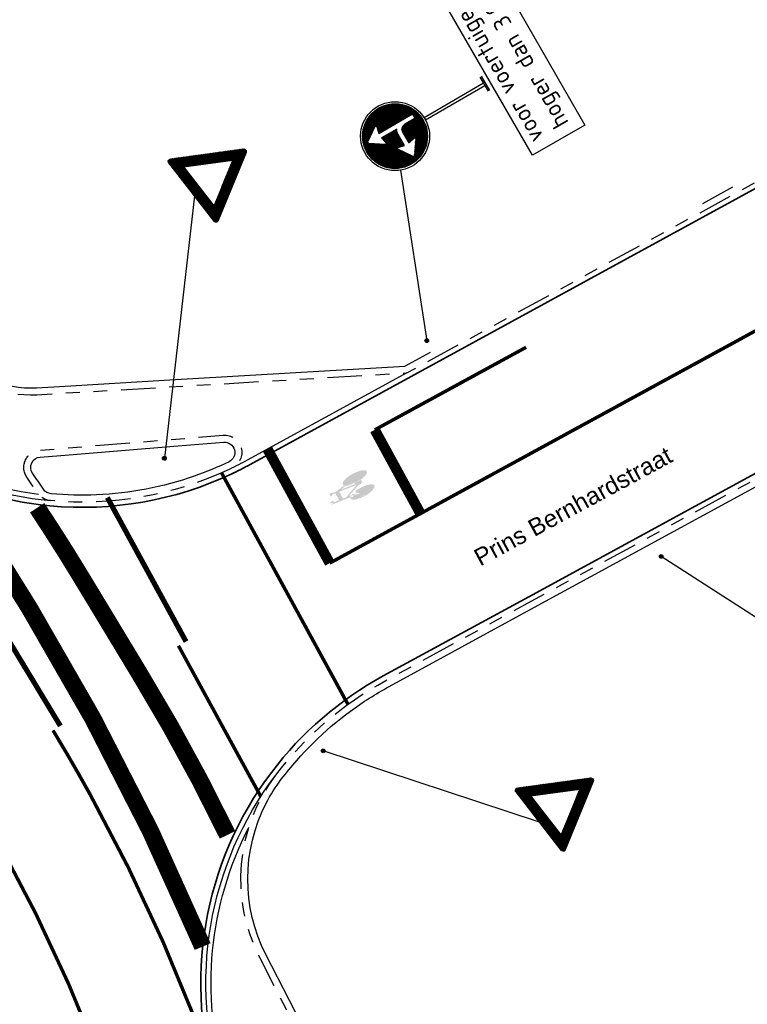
# Model space of a CAD drawing. Header units: metres. Extents: x 197458 to 198063, y 355297 to 355533.
# Tile 13 of 16: x 197548 to 197569, y 355347 to 355376. Entities that reach past the tile are written whole.
import ezdxf

# ---------------------------------------------------------------- set-up
doc = ezdxf.new("R2010")
doc.units = ezdxf.units.M
for name, pattern in [('5050strp', [1, 0.5, -0.5]), ('V03 markering 1-3', [4, 1, -3]), ('VH-TROTTOIRBAND_130-150', [15, 5, -2, 2, -2, 2, -2]), ('VW-1-1_STREEP', [2, 1, -1])]:
    doc.linetypes.add(name, pattern=pattern)
for name, color, linetype, lineweight in [('N-WE-VH-GOOT_TEGEL-G', 170, 'Continuous', 35), ('N-WE-VW-MARKERING-DWARS_BLOK_5050-G', 255, '5050strp', 35), ('N-WE-VW-MARKERING-LANGS_STREEP_13-G', 255, 'V03 markering 1-3', 0), ('N-WE-VW-MARKERING-STOPSTREEP-G', 255, 'Continuous', 0), ('N-WE-VW-MARKERING-SYMBOOL-S', 255, 'Continuous', 0), ('N-WE-VW-MARKERING_DWARS_DRIEHOEK_5050-G', 255, 'VW-HAAIETAND50-L-N', 35), ('N-WE-VW-MARKERING_LANGS_STREEP_0.5_0.5-G', 255, 'VW-1-1_STREEP', 13), ('N-WE-VW-MARKERING_LANGS_STREEP_11-G', 255, 'VW-1-1_STREEP', 13), ('X-XX-AL-AANKLEDING-T25', 7, 'Continuous', 25)]:
    doc.layers.add(name, color=color, linetype=linetype, lineweight=lineweight)
for name, color, linetype in [('N-WE-VH-KANTOPSLUITING_STREKLAAG-G', 7, 'Continuous'), ('N-WE-VW-MARKERING_ONONDERBROKEN-G', 255, 'Continuous'), ('N-XX-VH-KANTOPSLUITING_TROTTOIRBAND_180_200_250-G', 7, 'Continuous'), ('N-XX-VH-KANTOPSLUITING_TROTTOIRBAND_INRITVERLOOPBAND-G', 10, 'Continuous'), ('N-XX-VH-KANTOPSLUITING_VOORKANTBAND-G', 7, 'VH-TROTTOIRBAND_130-150'), ('Z_WEG_Z_VERKEERSB', 7, 'Continuous')]:
    doc.layers.add(name, color=color, linetype=linetype)
doc.styles.add('NLCS-ISO-M200-T25', font='NLCS-ISO.ttf', dxfattribs={"height": 0.5})
doc.styles.add('NLCS_ISO', font='arial.ttf')
doc.linetypes.add('VW-HAAIETAND50-L-N', pattern='A,0,-0.5,[150,NLCS.SHX,S=1,R=0,X=-0.625,Y=0],-0.5', length=1)

# ---------------------------------------------------------------- blocks, each defined once
blk = doc.blocks.new('FIETS')
at = {"layer": 'N-WE-VW-MARKERING-SYMBOOL-S', "linetype": 'Continuous', "lineweight": 0}
h = blk.add_hatch(color=256, dxfattribs=at)
edge = h.paths.add_edge_path()
edge.add_line((0.1105, 0.1725), (0.1071, 0.1533))
edge.add_line((0.1071, 0.1533), (0.1044, 0.1535))
edge.add_line((0.1044, 0.1535), (0.1014, 0.1325))
edge.add_line((0.1014, 0.1325), (0.1112, 0.0772))
edge.add_ellipse((0.1189, 0.0014), major_axis=(0.0002, -0.0791), ratio=0.336679, start_angle=196.4167, end_angle=211.8505)
edge.add_line((0.1047, 0.0685), (0.0984, 0.1046))
edge.add_line((0.0984, 0.1046), (0.0874, 0.0184))
edge.add_line((0.0874, 0.0184), (0.0801, 0.0187))
edge.add_line((0.0801, 0.0187), (0.0922, 0.1178))
edge.add_line((0.0922, 0.1178), (0.0469, 0.1181))
edge.add_line((0.0469, 0.1181), (0.0448, 0.099))
edge.add_line((0.0448, 0.099), (0.0765, 0.0177))
edge.add_line((0.0765, 0.0177), (0.1202, 0.0161))
edge.add_arc((0.12, 0.0104), 0.00566, -1.4356, 88.3941, ccw=False)
edge.add_line((0.1257, 0.0103), (0.1263, -0.0023))
edge.add_arc((0.1134, -0.0036), 0.0129, -57.4031, 5.7857, ccw=False)
edge.add_line((0.1204, -0.0145), (0.101, -0.0219))
edge.add_ellipse((0.1193, -0.0005), major_axis=(0, -0.0625), ratio=0.312, start_angle=289.9854, end_angle=612.9305)
edge.add_line((0.1007, 0.0178), (0.0937, 0.0181))
edge.add_ellipse((0.1196, 0.0001), major_axis=(0.0002, -0.0791), ratio=0.336679, start_angle=212.6328, end_angle=256.7951, ccw=False)
edge.add_line((0.1051, 0.0666), (0.1051, 0.0667))
edge.add_ellipse((0.1196, 0.0001), major_axis=(0.0002, -0.0791), ratio=0.336679, start_angle=-72.3023, end_angle=212.59, ccw=False)
edge.add_line((0.0943, -0.024), (0.0882, -0.0257))
edge.add_line((0.0882, -0.0257), (0.0871, -0.0259))
edge.add_arc((0.0839, -0.0169), 0.00956, 193.9231, 289.6942, ccw=False)
edge.add_line((0.0746, -0.0192), (0.0744, -0.0179))
edge.add_line((0.0744, -0.0179), (0.0738, -0.0128))
edge.add_line((0.0738, -0.0128), (0.0737, -0.0111))
edge.add_line((0.0737, -0.0111), (0.0737, -0.0112))
edge.add_line((0.0737, -0.0112), (0.0734, 0.0006))
edge.add_line((0.0734, 0.0006), (0.043, 0.0818))
edge.add_line((0.043, 0.0818), (0.0413, 0.0658))
edge.add_ellipse((0.0266, 0.0001), major_axis=(0.0002, -0.0791), ratio=0.336679, start_angle=-89.9401, end_angle=146.1484, ccw=False)
edge.add_line((0, 0), (0, 0))
edge.add_line((0, 0), (0.0068, 0))
edge.add_line((0.0068, 0), (0.0068, 0))
edge.add_ellipse((0.0263, -0.0001), major_axis=(0, -0.0625), ratio=0.312, start_angle=269.9083, end_angle=498.1751)
edge.add_line((0.0393, 0.0464), (0.0393, 0.0465))
edge.add_line((0.0393, 0.0465), (0.0376, 0.0308))
edge.add_line((0.0376, 0.0308), (0.0366, 0.0253))
edge.add_spline(control_points=[(0.0366, 0.0253), (0.0357, 0.0205), (0.0341, 0.0113), (0.03, 0.0019), (0.0277, -0.006), (0.022, -0.006), (0.0215, 0.0015), (0.0223, 0.0088), (0.0262, 0.0169), (0.0281, 0.0226), (0.029, 0.0253)], knot_values=[0, 0, 0, 0, 0.212583, 0.403061, 0.485166, 0.520506, 0.614112, 0.735752, 0.871925, 1, 1, 1, 1], degree=3, periodic=0)
edge.add_line((0.029, 0.0253), (0.0326, 0.059))
edge.add_ellipse((0.0263, -0.0001), major_axis=(0, -0.0625), ratio=0.312, start_angle=161.2605, end_angle=268.9501)
edge.add_line((0.0068, 0.001), (0, 0.001))
edge.add_ellipse((0.0266, 0.0001), major_axis=(0.0002, -0.0791), ratio=0.336679, start_angle=162.8082, end_angle=269.3023, ccw=False)
edge.add_line((0.0343, 0.0756), (0.0445, 0.1727))
edge.add_ellipse((0.0528, 0.1732), major_axis=(0.0027, 0.0227), ratio=0.358399, start_angle=8.9065, end_angle=93.7653, ccw=False)
edge.add_arc((0.0587, 0.1716), 0.0247, 87.3264, 100.6298, ccw=False)
edge.add_line((0.0599, 0.1962), (0.0627, 0.1962))
edge.add_line((0.0627, 0.1962), (0.0626, 0.1728))
edge.add_line((0.0626, 0.1728), (0.0579, 0.1726))
edge.add_arc((0.0577, 0.1666), 0.00601, 88.3117, 155.4474)
edge.add_line((0.0523, 0.1691), (0.0493, 0.1415))
edge.add_line((0.0493, 0.1415), (0.0953, 0.1416))
edge.add_line((0.0953, 0.1416), (0.0975, 0.1598))
edge.add_line((0.0975, 0.1598), (0.0909, 0.1666))
edge.add_line((0.0909, 0.1666), (0.0911, 0.1743))
edge.add_line((0.0911, 0.1743), (0.1093, 0.1745))
edge.add_arc((0.1092, 0.1731), 0.00137, -1.3572, 87.115, ccw=False)
edge.add_line((0.1106, 0.1731), (0.1105, 0.1725))
blk.add_line((0.0737, -0.0112), (0.0737, -0.0111), dxfattribs=at)
blk = doc.blocks.new('*X26')
at = {"color": 0}
for p, q in [((1.733, 0.431), (2.015, 0.431)), ((1.744, 0.438), (2.015, 0.438)), ((1.755, 0.444), (2.015, 0.444)), ((1.765, 0.45), (2.015, 0.45)), ((1.776, 0.456), (2.015, 0.456)), ((1.787, 0.463), (2.015, 0.463)), ((1.798, 0.469), (2.015, 0.469)), ((1.809, 0.475), (2.015, 0.475)), ((1.819, 0.481), (2.015, 0.481)), ((1.83, 0.487), (2.015, 0.487)), ((1.841, 0.494), (2.015, 0.494)), ((1.852, 0.5), (2.015, 0.5)), ((1.863, 0.506), (2.015, 0.506)), ((1.874, 0.513), (2.015, 0.513)), ((1.884, 0.519), (2.015, 0.519)), ((1.895, 0.525), (2.015, 0.525)), ((1.906, 0.531), (2.015, 0.531)), ((1.917, 0.537), (2.015, 0.537)), ((1.928, 0.544), (2.015, 0.544)), ((1.939, 0.55), (2.012, 0.55)), ((1.949, 0.556), (2.008, 0.556)), ((1.96, 0.562), (2.002, 0.562)), ((1.971, 0.569), (1.991, 0.569)), ((1.484, 0.287), (1.755, 0.287)), ((1.495, 0.294), (1.766, 0.294)), ((1.506, 0.3), (1.777, 0.3)), ((1.516, 0.306), (1.788, 0.306)), ((1.527, 0.312), (1.799, 0.312)), ((1.538, 0.319), (1.81, 0.319)), ((1.549, 0.325), (1.82, 0.325)), ((1.56, 0.331), (1.831, 0.331)), ((1.571, 0.338), (1.842, 0.338)), ((1.581, 0.344), (1.853, 0.344)), ((1.592, 0.35), (1.864, 0.35)), ((1.603, 0.356), (1.875, 0.356)), ((1.614, 0.362), (2.015, 0.362)), ((1.625, 0.369), (2.015, 0.369)), ((1.635, 0.375), (2.015, 0.375)), ((1.646, 0.381), (2.015, 0.381)), ((1.657, 0.388), (2.015, 0.388)), ((1.668, 0.394), (2.015, 0.394)), ((1.679, 0.4), (2.015, 0.4)), ((1.69, 0.406), (2.015, 0.406)), ((1.7, 0.412), (2.015, 0.412)), ((1.711, 0.419), (2.015, 0.419)), ((1.722, 0.425), (2.015, 0.425)), ((1.879, 0.356), (2.015, 0.356)), ((1.879, 0.35), (2.015, 0.35)), ((1.879, 0.344), (2.015, 0.344)), ((1.879, 0.338), (2.015, 0.338)), ((1.879, 0.331), (2.015, 0.331)), ((1.879, 0.325), (2.015, 0.325)), ((1.879, 0.319), (2.015, 0.319)), ((1.879, 0.312), (2.015, 0.312)), ((1.879, 0.306), (2.015, 0.306)), ((1.879, 0.3), (2.015, 0.3)), ((1.879, 0.294), (2.015, 0.294)), ((1.879, 0.287), (2.015, 0.287)), ((1.235, 0.144), (1.507, 0.144)), ((1.246, 0.15), (1.517, 0.15)), ((1.257, 0.156), (1.528, 0.156)), ((1.267, 0.163), (1.539, 0.163)), ((1.278, 0.169), (1.55, 0.169)), ((1.289, 0.175), (1.561, 0.175)), ((1.3, 0.181), (1.571, 0.181)), ((1.311, 0.188), (1.582, 0.188)), ((1.322, 0.194), (1.593, 0.194)), ((1.332, 0.2), (1.604, 0.2)), ((1.343, 0.206), (1.615, 0.206)), ((1.354, 0.212), (1.626, 0.212)), ((1.365, 0.219), (1.636, 0.219)), ((1.376, 0.225), (1.647, 0.225)), ((1.386, 0.231), (1.658, 0.231)), ((1.397, 0.237), (1.669, 0.237)), ((1.408, 0.244), (1.68, 0.244)), ((1.419, 0.25), (1.691, 0.25)), ((1.43, 0.256), (1.701, 0.256)), ((1.441, 0.263), (1.712, 0.263)), ((1.451, 0.269), (1.723, 0.269)), ((1.462, 0.275), (1.734, 0.275)), ((1.473, 0.281), (1.745, 0.281)), ((1.879, 0.281), (2.015, 0.281)), ((1.879, 0.275), (2.015, 0.275)), ((1.879, 0.269), (2.015, 0.269)), ((1.879, 0.263), (2.015, 0.263)), ((1.879, 0.256), (2.015, 0.256)), ((1.879, 0.25), (2.015, 0.25)), ((1.879, 0.244), (2.015, 0.244)), ((1.879, 0.237), (2.015, 0.237)), ((1.879, 0.231), (2.015, 0.231)), ((1.879, 0.225), (2.015, 0.225)), ((1.879, 0.219), (2.015, 0.219)), ((1.879, 0.212), (2.015, 0.212)), ((1.879, 0.206), (2.015, 0.206)), ((1.879, 0.2), (2.015, 0.2)), ((1.879, 0.194), (2.015, 0.194)), ((1.879, 0.188), (2.015, 0.188)), ((1.879, 0.181), (2.015, 0.181)), ((1.879, 0.175), (2.015, 0.175)), ((1.879, 0.169), (2.015, 0.169)), ((1.879, 0.163), (2.015, 0.163)), ((1.879, 0.156), (2.015, 0.156)), ((1.879, 0.15), (2.015, 0.15)), ((1.879, 0.144), (2.015, 0.144)), ((1.02, 0.006), (1.268, 0.006)), ((1.02, 0), (1.258, 0)), ((1.022, 0.013), (1.279, 0.013)), ((1.025, 0.019), (1.29, 0.019)), ((1.029, 0.025), (1.301, 0.025)), ((1.04, 0.031), (1.312, 0.031)), ((1.051, 0.038), (1.322, 0.038)), ((1.062, 0.044), (1.333, 0.044)), ((1.073, 0.05), (1.344, 0.05)), ((1.083, 0.056), (1.355, 0.056)), ((1.094, 0.062), (1.366, 0.062)), ((1.105, 0.069), (1.377, 0.069)), ((1.116, 0.075), (1.387, 0.075)), ((1.127, 0.081), (1.398, 0.081)), ((1.137, 0.088), (1.409, 0.088)), ((1.148, 0.094), (1.42, 0.094)), ((1.159, 0.1), (1.431, 0.1)), ((1.17, 0.106), (1.442, 0.106)), ((1.181, 0.113), (1.452, 0.113)), ((1.192, 0.119), (1.463, 0.119)), ((1.202, 0.125), (1.474, 0.125)), ((1.213, 0.131), (1.485, 0.131)), ((1.224, 0.138), (1.496, 0.138)), ((1.879, 0.138), (2.015, 0.138)), ((1.879, 0.131), (2.015, 0.131)), ((1.879, 0.125), (2.015, 0.125)), ((1.879, 0.119), (2.015, 0.119)), ((1.879, 0.113), (2.015, 0.113)), ((1.879, 0.106), (2.015, 0.106)), ((1.879, 0.1), (2.015, 0.1)), ((1.879, 0.094), (2.015, 0.094)), ((1.879, 0.088), (2.015, 0.088)), ((1.879, 0.081), (2.015, 0.081)), ((1.879, 0.075), (2.015, 0.075)), ((1.879, 0.069), (2.015, 0.069)), ((1.879, 0.062), (2.015, 0.062)), ((1.879, 0.056), (2.015, 0.056)), ((1.879, 0.05), (2.015, 0.05)), ((1.879, 0.044), (2.015, 0.044)), ((1.879, 0.038), (2.015, 0.038)), ((1.879, 0.031), (2.015, 0.031)), ((1.879, 0.025), (2.015, 0.025)), ((1.879, 0.019), (2.015, 0.019)), ((1.879, 0.013), (2.015, 0.013)), ((1.879, 0.006), (2.015, 0.006)), ((1.879, 0), (2.015, 0)), ((1.02, -0.006), (1.268, -0.006)), ((1.022, -0.013), (1.279, -0.013)), ((1.025, -0.019), (1.29, -0.019)), ((1.029, -0.025), (1.301, -0.025)), ((1.04, -0.031), (1.312, -0.031)), ((1.051, -0.038), (1.322, -0.038)), ((1.062, -0.044), (1.333, -0.044)), ((1.073, -0.05), (1.344, -0.05)), ((1.083, -0.056), (1.355, -0.056)), ((1.094, -0.062), (1.366, -0.062)), ((1.105, -0.069), (1.377, -0.069)), ((1.116, -0.075), (1.387, -0.075)), ((1.127, -0.081), (1.398, -0.081)), ((1.138, -0.088), (1.409, -0.088)), ((1.148, -0.094), (1.42, -0.094)), ((1.159, -0.1), (1.431, -0.1)), ((1.17, -0.106), (1.442, -0.106)), ((1.181, -0.113), (1.452, -0.113)), ((1.192, -0.119), (1.463, -0.119)), ((1.202, -0.125), (1.474, -0.125)), ((1.213, -0.131), (1.485, -0.131)), ((1.224, -0.138), (1.496, -0.138)), ((1.879, -0.006), (2.015, -0.006)), ((1.879, -0.013), (2.015, -0.013)), ((1.879, -0.019), (2.015, -0.019)), ((1.879, -0.025), (2.015, -0.025)), ((1.879, -0.031), (2.015, -0.031)), ((1.879, -0.038), (2.015, -0.038)), ((1.879, -0.044), (2.015, -0.044)), ((1.879, -0.05), (2.015, -0.05)), ((1.879, -0.056), (2.015, -0.056)), ((1.879, -0.062), (2.015, -0.062)), ((1.879, -0.069), (2.015, -0.069)), ((1.879, -0.075), (2.015, -0.075)), ((1.879, -0.081), (2.015, -0.081)), ((1.879, -0.088), (2.015, -0.088)), ((1.879, -0.094), (2.015, -0.094)), ((1.879, -0.1), (2.015, -0.1)), ((1.879, -0.106), (2.015, -0.106)), ((1.879, -0.113), (2.015, -0.113)), ((1.879, -0.119), (2.015, -0.119)), ((1.879, -0.125), (2.015, -0.125)), ((1.879, -0.131), (2.015, -0.131)), ((1.879, -0.138), (2.015, -0.138)), ((1.235, -0.144), (1.507, -0.144)), ((1.246, -0.15), (1.517, -0.15)), ((1.257, -0.156), (1.528, -0.156)), ((1.267, -0.163), (1.539, -0.163)), ((1.278, -0.169), (1.55, -0.169)), ((1.289, -0.175), (1.561, -0.175)), ((1.3, -0.181), (1.571, -0.181)), ((1.311, -0.188), (1.582, -0.188)), ((1.322, -0.194), (1.593, -0.194)), ((1.332, -0.2), (1.604, -0.2)), ((1.343, -0.206), (1.615, -0.206)), ((1.354, -0.212), (1.626, -0.212)), ((1.365, -0.219), (1.636, -0.219)), ((1.376, -0.225), (1.647, -0.225)), ((1.387, -0.231), (1.658, -0.231)), ((1.397, -0.237), (1.669, -0.237)), ((1.408, -0.244), (1.68, -0.244)), ((1.419, -0.25), (1.691, -0.25)), ((1.43, -0.256), (1.701, -0.256)), ((1.441, -0.263), (1.712, -0.263)), ((1.451, -0.269), (1.723, -0.269)), ((1.462, -0.275), (1.734, -0.275)), ((1.473, -0.281), (1.745, -0.281)), ((1.879, -0.144), (2.015, -0.144)), ((1.879, -0.15), (2.015, -0.15)), ((1.879, -0.156), (2.015, -0.156)), ((1.879, -0.163), (2.015, -0.163)), ((1.879, -0.169), (2.015, -0.169)), ((1.879, -0.175), (2.015, -0.175)), ((1.879, -0.181), (2.015, -0.181)), ((1.879, -0.188), (2.015, -0.188)), ((1.879, -0.194), (2.015, -0.194)), ((1.879, -0.2), (2.015, -0.2)), ((1.879, -0.206), (2.015, -0.206)), ((1.879, -0.212), (2.015, -0.212)), ((1.879, -0.219), (2.015, -0.219)), ((1.879, -0.225), (2.015, -0.225)), ((1.879, -0.231), (2.015, -0.231)), ((1.879, -0.237), (2.015, -0.237)), ((1.879, -0.244), (2.015, -0.244)), ((1.879, -0.25), (2.015, -0.25)), ((1.879, -0.256), (2.015, -0.256)), ((1.879, -0.263), (2.015, -0.263)), ((1.879, -0.269), (2.015, -0.269)), ((1.879, -0.275), (2.015, -0.275)), ((1.879, -0.281), (2.015, -0.281)), ((1.484, -0.287), (1.755, -0.287)), ((1.495, -0.294), (1.766, -0.294)), ((1.506, -0.3), (1.777, -0.3)), ((1.516, -0.306), (1.788, -0.306)), ((1.527, -0.312), (1.799, -0.312)), ((1.538, -0.319), (1.81, -0.319)), ((1.549, -0.325), (1.82, -0.325)), ((1.56, -0.331), (1.831, -0.331)), ((1.571, -0.338), (1.842, -0.338)), ((1.581, -0.344), (1.853, -0.344)), ((1.592, -0.35), (1.864, -0.35)), ((1.603, -0.356), (1.875, -0.356)), ((1.614, -0.362), (2.015, -0.362)), ((1.625, -0.369), (2.015, -0.369)), ((1.636, -0.375), (2.015, -0.375)), ((1.646, -0.381), (2.015, -0.381)), ((1.657, -0.388), (2.015, -0.388)), ((1.668, -0.394), (2.015, -0.394)), ((1.679, -0.4), (2.015, -0.4)), ((1.69, -0.406), (2.015, -0.406)), ((1.7, -0.412), (2.015, -0.412)), ((1.711, -0.419), (2.015, -0.419)), ((1.722, -0.425), (2.015, -0.425)), ((1.879, -0.287), (2.015, -0.287)), ((1.879, -0.294), (2.015, -0.294)), ((1.879, -0.3), (2.015, -0.3)), ((1.879, -0.306), (2.015, -0.306)), ((1.879, -0.312), (2.015, -0.312)), ((1.879, -0.319), (2.015, -0.319)), ((1.879, -0.325), (2.015, -0.325)), ((1.879, -0.331), (2.015, -0.331)), ((1.879, -0.338), (2.015, -0.338)), ((1.879, -0.344), (2.015, -0.344)), ((1.879, -0.35), (2.015, -0.35)), ((1.879, -0.356), (2.015, -0.356)), ((1.733, -0.431), (2.015, -0.431)), ((1.744, -0.438), (2.015, -0.438)), ((1.755, -0.444), (2.015, -0.444)), ((1.765, -0.45), (2.015, -0.45)), ((1.776, -0.456), (2.015, -0.456)), ((1.787, -0.463), (2.015, -0.463)), ((1.798, -0.469), (2.015, -0.469)), ((1.809, -0.475), (2.015, -0.475)), ((1.82, -0.481), (2.015, -0.481)), ((1.83, -0.488), (2.015, -0.488)), ((1.841, -0.494), (2.015, -0.494)), ((1.852, -0.5), (2.015, -0.5)), ((1.863, -0.506), (2.015, -0.506)), ((1.874, -0.513), (2.015, -0.513)), ((1.885, -0.519), (2.015, -0.519)), ((1.895, -0.525), (2.015, -0.525)), ((1.906, -0.531), (2.015, -0.531)), ((1.917, -0.537), (2.015, -0.537)), ((1.928, -0.544), (2.015, -0.544)), ((1.939, -0.55), (2.012, -0.55)), ((1.949, -0.556), (2.008, -0.556)), ((1.96, -0.562), (2.002, -0.562)), ((1.971, -0.569), (1.991, -0.569))]:
    blk.add_line(p, q, dxfattribs=at)
blk = doc.blocks.new('D06l')
h = blk.add_hatch()
h.set_pattern_fill('LINE', color=170, scale=0.05, angle=-90, style=0)
h.set_pattern_definition([(270, (0, 0), (0.00625, -1e-18), [])])
h.paths.add_polyline_path([(1.046, 0, 1), (1.986, 0, 1)])
h.paths.add_polyline_path([(1.577, 0.186), (1.579, 0.18), (1.579, 0.175), (1.577, 0.169), (1.572, 0.165), (1.567, 0.163), (1.561, 0.163), (1.465, 0.185), (1.465, 0), (1.464, -0.015), (1.462, -0.029), (1.458, -0.044), (1.453, -0.058), (1.444, -0.076), (1.699, -0.076), (1.676, 0.02), (1.676, 0.026), (1.678, 0.032), (1.683, 0.036), (1.688, 0.038), (1.694, 0.038), (1.699, 0.036), (1.898, -0.101), (1.901, -0.103), (1.902, -0.106), (1.904, -0.108), (1.905, -0.111), (1.905, -0.114), (1.905, -0.117), (1.904, -0.12), (1.902, -0.123), (1.901, -0.125), (1.898, -0.127), (1.699, -0.264), (1.694, -0.267), (1.688, -0.267), (1.683, -0.264), (1.678, -0.26), (1.676, -0.254), (1.676, -0.248), (1.699, -0.152), (1.132, -0.152), (1.132, -0.076), (1.312, -0.076), (1.327, -0.074), (1.341, -0.07), (1.354, -0.063), (1.366, -0.054), (1.375, -0.042), (1.383, -0.029), (1.387, -0.014), (1.388, 0), (1.388, 0.185), (1.292, 0.163), (1.286, 0.163), (1.281, 0.165), (1.276, 0.169), (1.274, 0.175), (1.274, 0.18), (1.276, 0.186), (1.414, 0.385), (1.416, 0.387), (1.418, 0.389), (1.421, 0.39), (1.424, 0.391), (1.427, 0.392), (1.43, 0.391), (1.432, 0.39), (1.435, 0.389), (1.437, 0.387), (1.439, 0.385)], flags=16)
for p, q in [((0, -0.12), (0, 0.12)), ((0.02, -0.12), (0.02, 0.12)), ((1.016, 0.02), (0.02, 0.02)), ((1.016, -0.02), (0.02, -0.02))]:
    blk.add_line(p, q)
blk.add_lwpolyline([(1.312, -0.076), (1.327, -0.074), (1.341, -0.07), (1.354, -0.063), (1.366, -0.054), (1.375, -0.042), (1.383, -0.029), (1.387, -0.014), (1.388, 0), (1.388, 0.185), (1.292, 0.163), (1.286, 0.163), (1.281, 0.165), (1.276, 0.169), (1.274, 0.175), (1.274, 0.18), (1.276, 0.186), (1.414, 0.385), (1.416, 0.387), (1.418, 0.389), (1.421, 0.39), (1.424, 0.391), (1.427, 0.392), (1.43, 0.391), (1.432, 0.39), (1.435, 0.389), (1.437, 0.387), (1.439, 0.385), (1.577, 0.186), (1.579, 0.18), (1.579, 0.175), (1.577, 0.169), (1.572, 0.165), (1.567, 0.163), (1.561, 0.163), (1.465, 0.185), (1.465, 0), (1.464, -0.015), (1.462, -0.029), (1.458, -0.044), (1.453, -0.058), (1.444, -0.076), (1.699, -0.076), (1.676, 0.02), (1.676, 0.026), (1.678, 0.032), (1.683, 0.036), (1.688, 0.038), (1.694, 0.038), (1.699, 0.036), (1.898, -0.101), (1.901, -0.103), (1.902, -0.106), (1.904, -0.108), (1.905, -0.111), (1.905, -0.114), (1.905, -0.117), (1.904, -0.12), (1.902, -0.123), (1.901, -0.125), (1.898, -0.127), (1.699, -0.264), (1.694, -0.267), (1.688, -0.267), (1.683, -0.264), (1.678, -0.26), (1.676, -0.254), (1.676, -0.248), (1.699, -0.152), (1.132, -0.152), (1.132, -0.076), (1.312, -0.076)], close=True)
for radius in [0.5, 0.47]:
    blk.add_circle((1.516, 0), radius)

msp = doc.modelspace()

# ---------------------------------------------------------------- hatches: boundary and pattern name
at = {"layer": 'Z_WEG_Z_VERKEERSB'}
h = msp.add_hatch(color=256, dxfattribs=at)
h.dxf.hatch_style = 1
edge = h.paths.add_edge_path()
edge.add_arc((197560.087, 355366.598), 0.0538, 0, 360)
h = msp.add_hatch(color=256, dxfattribs=at)
h.dxf.hatch_style = 1
edge = h.paths.add_edge_path()
edge.add_arc((197552.475, 355363.185), 0.0538, 0, 360)
h = msp.add_hatch(color=256, dxfattribs=at)
h.dxf.hatch_style = 1
edge = h.paths.add_edge_path()
edge.add_arc((197566.887, 355360.338), 0.0538, 0, 360)
h = msp.add_hatch(color=256, dxfattribs=at)
h.dxf.hatch_style = 1
edge = h.paths.add_edge_path()
edge.add_arc((197557.082, 355354.696), 0.0538, 0, 360)

# ---------------------------------------------------------------- linework, layer by layer
at = {"layer": 'N-WE-VH-GOOT_TEGEL-G', "ltscale": 0.2, "flags": 128}
for points in [[(197585.809, 355379.87), (197579.227, 355376.271), (197569.137, 355370.755), (197560.363, 355365.958), (197554.968, 355363.007, -0.015248), (197554.416, 355362.727, -0.133886), (197549.156, 355361.807, -0.214937), (197541.903, 355365.925), (197541.608, 355366.329), (197537.329, 355372.186, 0.072807), (197527.21, 355382.489), (197521.161, 355387.079, -0.021241), (197517.88, 355389.795)], [(197576.823, 355304.088), (197575.694, 355305.897, -0.007496), (197575.537, 355306.158), (197571.272, 355313.472, -0.003094), (197570.037, 355315.62), (197566.604, 355321.679, 0.003855), (197565.064, 355324.349), (197563.381, 355327.215, 0.000704), (197563.095, 355327.7, 0.001079), (197562.655, 355328.441), (197558.281, 355335.77, -0.043677), (197554.657, 355343.15), (197554.215, 355344.292, -0.01427), (197554.021, 355344.838, -0.244738), (197555.588, 355354.081, -0.106382), (197558.825, 355356.868), (197563.048, 355359.169), (197589.74, 355373.712)]]:
    msp.add_lwpolyline(points, format="xyb", dxfattribs=at)
at = {"layer": 'N-WE-VH-KANTOPSLUITING_STREKLAAG-G', "flags": 128}
for points in [[(197541.729, 355366.417), (197542.024, 355366.013, 0.214937), (197549.17, 355361.956, 0.214937)], [(197542.061, 355366.217), (197542.145, 355366.102, 0.2053), (197548.823, 355362.146, 0.2053)], [(197559.51, 355365.662), (197554.896, 355363.139, -0.015248), (197554.353, 355362.863)], [(197554.164, 355344.884, -0.244738), (197555.708, 355353.991)], [(197554.222, 355345.208, -0.191593), (197554.919, 355352.456)]]:
    msp.add_lwpolyline(points, format="xyb", dxfattribs=at)
at = {"layer": 'N-WE-VW-MARKERING-DWARS_BLOK_5050-G', "const_width": 0.5, "flags": 128}
for points in [[(197546.292, 355362.284, -0.019054), (197548.564, 355358.831, -0.036491), (197553.586, 355349.015)], [(197548.785, 355361.75, -0.010645), (197550.061, 355359.737), (197551.739, 355356.961, -0.023877), (197554.307, 355352.256, -0.023877)]]:
    msp.add_lwpolyline(points, format="xyb", dxfattribs=at)
at = {"layer": 'N-WE-VW-MARKERING-LANGS_STREEP_13-G', "const_width": 0.1, "flags": 128}
msp.add_lwpolyline([(197564.294, 355363.976), (197576.12, 355370.43)], dxfattribs=at)
at = {"layer": 'N-WE-VW-MARKERING-STOPSTREEP-G', "const_width": 0.3, "flags": 128}
for points in [[(197558.579, 355364.01), (197559.905, 355361.58)], [(197555.467, 355363.451), (197557.272, 355360.143)]]:
    msp.add_lwpolyline(points, dxfattribs=at)
at = {"layer": 'N-WE-VW-MARKERING_DWARS_DRIEHOEK_5050-G', "const_width": 0.15, "flags": 128}
msp.add_lwpolyline([(197549.458, 355355.419), (197547.708, 355358.314, 0.02182), (197545.134, 355362.181), (197542.855, 355365.3)], format="xyb", dxfattribs=at)
msp.add_lwpolyline([(197553.104, 355357.866), (197550.822, 355362.045)], dxfattribs=at)
at = {"layer": 'N-WE-VW-MARKERING_LANGS_STREEP_0.5_0.5-G', "ltscale": 0.5, "const_width": 0.1}
for points in [[(197554.133, 355362.763), (197557.801, 355356.043)], [(197552.884, 355357.746), (197555.273, 355353.369)]]:
    msp.add_lwpolyline(points, dxfattribs=at)
at = {"layer": 'N-WE-VW-MARKERING_LANGS_STREEP_11-G', "const_width": 0.1, "flags": 128}
msp.add_lwpolyline([(197562.968, 355366.406), (197558.579, 355364.01)], dxfattribs=at)
for points in [[(197553.086, 355339.531, -0.014053), (197551.999, 355342.122), (197550.554, 355345.855, 0.033864), (197547.692, 355351.984, 0.009782), (197546.713, 355353.678), (197544.927, 355356.633, 0.02182), (197542.509, 355360.264), (197538.77, 355365.382)], [(197554.153, 355344.868), (197553.352, 355346.937, 0.033864), (197550.318, 355353.435, 0.009782), (197549.28, 355355.23), (197549.244, 355355.29)]]:
    msp.add_lwpolyline(points, format="xyb", dxfattribs=at)
at = {"layer": 'N-WE-VW-MARKERING_ONONDERBROKEN-G', "const_width": 0.1}
msp.add_lwpolyline([(197564.294, 355363.976), (197557.272, 355360.143)], dxfattribs=at)
at = {"layer": 'N-XX-VH-KANTOPSLUITING_TROTTOIRBAND_180_200_250-G', "flags": 128}
for points in [[(197523.165, 355390.391), (197529.537, 355385.556, -0.072807), (197540.437, 355374.457), (197546.343, 355366.374, 0.254961), (197548.768, 355365.23), (197549.598, 355365.279)], [(197552.749, 355363.536), (197554.197, 355363.653, -0.831134), (197554.352, 355363.084, -0.027928), (197553.341, 355362.665)], [(197550.51, 355362.121, -0.033746), (197549.189, 355362.155, -0.225046), (197548.968, 355362.286, 0.002492), (197548.651, 355362.752, -0.576568), (197548.874, 355363.221), (197549.715, 355363.289)], [(197557.871, 355355.847, -0.033928), (197558.992, 355356.56), (197563.215, 355358.862)], [(197557.203, 355345.3), (197556.105, 355347.449), (197555.421, 355348.787, -0.242049), (197555.431, 355353.177)]]:
    msp.add_lwpolyline(points, format="xyb", dxfattribs=at)
for points in [[(197563.215, 355358.862), (197589.907, 355373.405)], [(197568.092, 355370.582), (197568.969, 355371.062)], [(197552.636, 355365.458), (197559.453, 355365.859), (197560.196, 355366.265)]]:
    msp.add_lwpolyline(points, dxfattribs=at)
at = {"layer": 'N-XX-VH-KANTOPSLUITING_TROTTOIRBAND_INRITVERLOOPBAND-G'}
for points in [[(197549.598, 355365.279), (197552.636, 355365.458)], [(197549.715, 355363.289), (197552.749, 355363.536)]]:
    msp.add_lwpolyline(points, dxfattribs=at)
for points in [[(197553.341, 355362.665, -0.073959), (197550.51, 355362.121, -0.073959)], [(197555.431, 355353.177, -0.042718), (197555.867, 355353.87, -0.072193), (197557.871, 355355.847, -0.072193)]]:
    msp.add_lwpolyline(points, format="xyb", dxfattribs=at)
at = {"layer": 'N-XX-VH-KANTOPSLUITING_VOORKANTBAND-G', "ltscale": 0.2, "flags": 128}
for points in [[(197523.044, 355390.232), (197529.416, 355385.397, -0.072807), (197540.276, 355374.339), (197546.181, 355366.256, 0.254961), (197548.78, 355365.031), (197559.51, 355365.662), (197560.292, 355366.089), (197569.065, 355370.886), (197579.155, 355376.403), (197585.737, 355380.002)], [(197565.575, 355329.368, -0.013859), (197564.198, 355331.773), (197557.684, 355343.919), (197555.927, 355347.358), (197555.243, 355348.696, -0.287743), (197555.708, 355353.991, -0.106382), (197558.896, 355356.736), (197563.12, 355359.037), (197589.812, 355373.581)], [(197554.353, 355362.863, -0.133886), (197549.17, 355361.956, -0.225046), (197548.802, 355362.175, 0.002492), (197548.486, 355362.638, -0.576568), (197548.858, 355363.42), (197554.181, 355363.853, -0.831134), (197554.439, 355362.904)]]:
    msp.add_lwpolyline(points, format="xyb", dxfattribs=at)
at = {"layer": 'Z_WEG_Z_VERKEERSB'}
for points in [[(197563.15, 355371.977), (197560.409, 355376.744), (197561.934, 355377.621), (197564.675, 355372.855)], [(197554.035, 355370.081), (197554.028, 355370.064), (197553.999, 355370.042), (197553.963, 355370.037), (197553.929, 355370.051), (197553.918, 355370.065), (197552.606, 355371.757), (197552.595, 355371.771), (197552.59, 355371.807), (197552.603, 355371.841), (197552.632, 355371.863), (197552.65, 355371.866), (197554.772, 355372.156), (197554.79, 355372.159), (197554.823, 355372.145), (197554.846, 355372.116), (197554.851, 355372.08), (197554.844, 355372.063), (197554.035, 355370.081)], [(197553.917, 355370.51), (197553.037, 355371.645), (197554.459, 355371.839), (197553.917, 355370.51)], [(197564.106, 355351.827), (197564.099, 355351.811), (197564.07, 355351.788), (197564.034, 355351.783), (197564, 355351.797), (197563.989, 355351.811), (197562.677, 355353.503), (197562.666, 355353.518), (197562.661, 355353.554), (197562.675, 355353.588), (197562.703, 355353.61), (197562.721, 355353.612), (197564.843, 355353.903), (197564.861, 355353.905), (197564.895, 355353.892), (197564.917, 355353.863), (197564.922, 355353.827), (197564.915, 355353.81), (197564.106, 355351.827)], [(197563.988, 355352.257), (197563.108, 355353.391), (197564.53, 355353.586), (197563.988, 355352.257)]]:
    msp.add_lwpolyline(points, close=True, dxfattribs=at)
for points in [[(197559.322, 355371.547), (197560.087, 355366.598)], [(197553.346, 355370.802), (197552.475, 355363.185)], [(197572.121, 355356.966), (197566.887, 355360.338)], [(197563.356, 355352.628), (197557.082, 355354.696)]]:
    msp.add_lwpolyline(points, dxfattribs=at)
for centre in [(197560.087, 355366.598), (197552.475, 355363.185), (197566.887, 355360.338), (197557.082, 355354.696)]:
    msp.add_circle(centre, 0.0538, dxfattribs=at)

# ---------------------------------------------------------------- block references
at = {"layer": 'N-WE-VW-MARKERING-SYMBOOL-S', "xscale": 5, "yscale": 5, "zscale": 5, "rotation": 118.625979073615}
msp.add_blockref('FIETS', (197558.287, 355362.091), dxfattribs=at)
at = {"layer": 'Z_WEG_Z_VERKEERSB', "xscale": 2, "yscale": 2, "zscale": 2, "rotation": 210.2771966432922}
msp.add_blockref('D06l', (197561.786, 355374.063), dxfattribs=at)
at = {"layer": 'Z_WEG_Z_VERKEERSB', "color": 10, "xscale": 2, "yscale": 2, "zscale": 2, "rotation": 217.8002212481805}
for p in [(197556.446, 355373.381), (197566.517, 355355.127)]:
    msp.add_blockref('*X26', p, dxfattribs=at)

# ---------------------------------------------------------------- texts
at = {"layer": 'X-XX-AL-AANKLEDING-T25', "style": 'NLCS_ISO'}
msp.add_text('Prins Bernhardstraat', height=0.5, rotation=28.587, dxfattribs=at).set_placement((197561.637, 355360.042))
at = {"layer": 'Z_WEG_Z_VERKEERSB', "insert": (197563.066, 355372.263), "char_height": 0.5, "attachment_point": 1, "rotation": 119.8997, "style": 'NLCS-ISO-M200-T25'}
msp.add_mtext_dynamic_manual_height_columns('voor voertuigen \\Phoger dan 3,9m', width=11.20204, gutter_width=2.5, heights=[0], dxfattribs=at)

doc.saveas('drawing.dxf')
